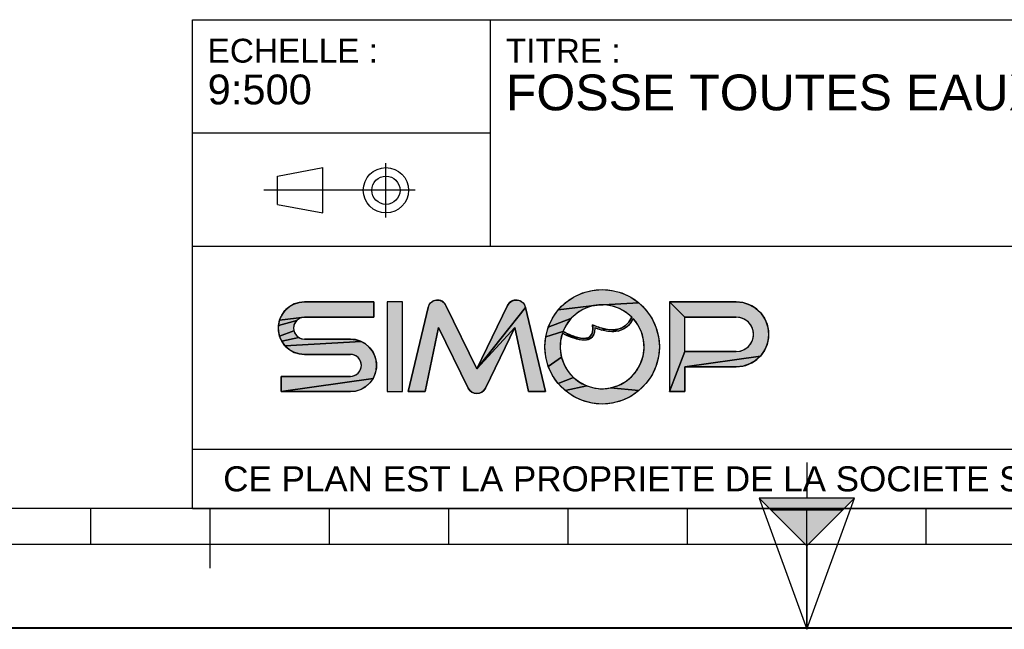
# Model space of a CAD drawing. Header units: millimetres. Extents: x 0 to 297, y 0 to 210.
# Tile 8 of 30: x 83 to 165, y 0 to 51. Entities that reach past the tile are written whole.
import ezdxf

# ---------------------------------------------------------------- set-up
doc = ezdxf.new("R2010")
doc.units = ezdxf.units.MM
doc.header["$LTSCALE"] = 16.335
doc.layers.get('0').update_dxf_attribs({"linetype": 'CONTINUOUS'})
doc.styles.get("Standard").update_dxf_attribs({"font": 'arial.ttf'})

# ---------------------------------------------------------------- blocks, each defined once
blk = doc.blocks.new('MARGEA4_BL0', base_point=(148.514, 105.014))
at = {"color": 7, "linetype": 'Continuous'}
for p, q in [((287.014, 10.014), (10.014, 10.014)), ((88.514, 7.014), (88.514, 10.014)), ((98.514, 5.014), (98.514, 10.014)), ((108.514, 7.014), (108.514, 10.014)), ((118.514, 7.014), (118.514, 10.014)), ((128.514, 7.014), (128.514, 10.014)), ((138.514, 7.014), (138.514, 10.014)), ((148.514, 0.014), (148.514, 10.014)), ((158.514, 7.014), (158.514, 10.014)), ((248.514, 7.014), (48.514, 7.014)), ((297.014, 0.014), (0.014, 0.014)), ((297.014, 0.014), (0.014, 0.014))]:
    blk.add_line(p, q, dxfattribs=at)
blk = doc.blocks.new('REPERE_ORIENTATION_BL1', base_point=(148.516, 6.898))
at = {"color": 7, "linetype": 'Continuous'}
for p, q in [((148.516, 13.898), (148.516, 10.898)), ((148.516, 6.898), (144.516, 10.898)), ((152.516, 10.898), (144.516, 10.898)), ((144.516, 10.898), (148.516, -0.102)), ((148.516, 6.898), (152.516, 10.898)), ((148.516, -0.102), (152.516, 10.898)), ((151.516, 9.898), (145.516, 9.898)), ((148.516, 6.898), (148.516, -0.102))]:
    blk.add_line(p, q, dxfattribs=at)
blk.add_solid([(144.516, 10.898), (148.516, 6.898), (152.516, 10.898)], dxfattribs=at)
blk = doc.blocks.new('ISO_BL3', base_point=(109.359, 36.711))
at = {"color": 7, "linetype": 'Continuous'}
for p, q in [((113.239, 34.434), (113.239, 38.988)), ((104.158, 37.894), (107.956, 38.612)), ((107.956, 34.81), (107.956, 38.612)), ((104.158, 35.528), (104.158, 37.894)), ((115.7, 36.711), (103.019, 36.711)), ((104.158, 35.528), (107.956, 34.81))]:
    blk.add_line(p, q, dxfattribs=at)
for radius in [1.901, 1.183]:
    blk.add_circle((113.239, 36.711), radius, dxfattribs=at)
blk = doc.blocks.new('LOGO-SIMOP-2009_BL4', base_point=(124.77, 23.589))
at = {"linetype": 'Continuous'}
for points in [[(131.363, 28.389), (132.197, 28.316), (133.005, 28.1), (133.763, 27.746), (134.449, 27.266), (130.961, 27.086), (127.686, 26.675), (128.278, 27.266), (128.963, 27.746), (129.722, 28.1), (130.53, 28.316)], [(105.954, 27.301), (106.412, 27.349), (112.22, 27.349), (112.22, 26.069), (106.412, 26.069), (104.319, 25.829), (104.507, 26.249), (104.777, 26.621), (105.119, 26.929), (105.517, 27.159)], [(117.578, 27.509), (117.792, 27.474), (117.99, 27.382), (118.155, 27.24), (118.276, 27.059), (120.86, 21.749), (124.06, 25.217), (121.579, 20.119), (121.455, 19.934), (121.284, 19.791), (121.08, 19.7), (120.86, 19.669), (120.639, 19.7), (120.436, 19.791), (120.265, 19.934), (120.141, 20.119), (117.66, 25.217), (116.54, 19.829), (115.1, 19.829), (116.778, 26.894), (116.857, 27.097), (116.987, 27.271), (117.16, 27.404), (117.362, 27.485)], [(123.927, 27.474), (124.142, 27.509), (124.358, 27.485), (124.56, 27.404), (124.732, 27.271), (124.863, 27.097), (124.941, 26.894), (120.86, 21.749), (123.444, 27.059), (123.565, 27.24), (123.73, 27.382)], [(131.596, 27.101), (130.961, 27.086), (134.449, 27.266), (135.04, 26.675), (135.52, 25.989), (135.874, 25.231), (136.091, 24.423), (136.163, 23.589), (136.091, 22.756), (135.874, 21.947), (135.52, 21.189), (135.04, 20.504), (134.449, 19.912), (132.075, 20.142), (132.717, 20.34), (133.309, 20.655), (133.83, 21.078), (134.262, 21.592), (134.588, 22.178), (134.798, 22.816), (134.882, 23.482), (134.838, 24.152), (134.668, 24.801), (134.378, 25.407), (133.978, 25.946), (133.719, 25.545), (133.436, 25.258), (133.098, 25.04), (132.731, 24.907), (132.159, 25.009), (132.592, 25.042), (132.968, 25.156), (133.314, 25.364), (133.6, 25.651), (133.861, 26.069), (133.375, 26.478), (132.823, 26.792), (132.224, 27.002)], [(138.292, 26.069), (137.012, 27.349), (142.612, 27.349), (143.177, 27.29), (143.718, 27.114), (144.211, 26.83), (144.633, 26.449), (144.967, 25.989), (145.199, 25.47), (145.317, 24.913), (145.317, 24.345), (145.199, 23.789), (144.967, 23.269), (144.633, 22.809), (138.292, 21.909), (138.292, 19.829), (137.012, 19.829), (138.292, 23.189), (142.612, 23.189), (142.956, 23.231), (143.281, 23.354), (143.567, 23.551), (143.797, 23.811), (143.958, 24.119), (144.041, 24.456), (144.041, 24.803), (143.958, 25.14), (143.797, 25.447), (143.567, 25.707), (143.281, 25.904), (142.956, 26.027), (142.612, 26.069)], [(124.06, 25.217), (120.86, 21.749), (124.941, 26.894), (126.62, 19.829), (125.18, 19.829)], [(129.751, 26.718), (129.215, 26.377), (128.749, 25.946), (126.853, 25.231), (127.207, 25.989), (127.686, 26.675), (130.961, 27.086), (130.34, 26.957)], [(105.952, 25.946), (105.761, 25.8), (104.224, 25.379), (104.319, 25.829), (106.412, 26.069), (106.174, 26.038)], [(105.523, 25.387), (105.492, 25.149), (105.523, 24.911), (104.319, 24.469), (104.224, 24.919), (104.224, 25.379), (105.761, 25.8), (105.615, 25.609)], [(128.368, 25.438), (128.084, 24.869), (126.636, 24.423), (126.853, 25.231), (128.749, 25.946)], [(105.761, 24.499), (105.952, 24.352), (104.507, 24.049), (104.319, 24.469), (105.523, 24.911), (105.615, 24.689)], [(128.084, 24.869), (128.432, 24.7), (128.441, 24.519), (128.029, 24.718), (127.876, 24.064), (127.849, 23.394), (127.95, 22.73), (126.853, 21.947), (126.636, 22.756), (126.563, 23.589), (126.636, 24.423)], [(131.146, 25.202), (131.682, 25.062), (131.315, 24.983), (130.744, 25.179), (130.717, 24.821), (130.631, 24.565), (130.48, 24.354), (130.273, 24.213), (130.001, 24.3), (130.178, 24.346), (130.347, 24.448), (130.481, 24.62), (130.552, 24.815), (130.583, 25.063), (130.563, 25.429)], [(132.159, 25.009), (132.731, 24.907), (132.312, 24.85), (131.842, 24.874), (131.315, 24.983), (131.682, 25.062)], [(111.553, 23.809), (111.895, 23.501), (112.165, 23.129), (112.352, 22.709), (112.448, 22.259), (112.448, 21.799), (112.352, 21.349), (112.165, 20.929), (104.452, 19.829), (104.452, 21.109), (110.26, 21.109), (110.498, 21.14), (110.72, 21.232), (110.91, 21.379), (111.057, 21.569), (111.148, 21.791), (111.18, 22.029), (111.148, 22.267), (111.057, 22.489), (110.91, 22.68), (110.72, 22.826), (110.498, 22.918), (110.26, 22.949), (106.412, 22.949), (105.954, 22.997), (105.517, 23.139), (105.119, 23.369), (104.777, 23.677), (111.155, 24.039)], [(110.717, 24.181), (111.155, 24.039), (104.777, 23.677), (104.507, 24.049), (105.952, 24.352), (106.174, 24.26), (106.412, 24.229), (110.26, 24.229)], [(128.738, 24.565), (129.026, 24.456), (129.312, 24.368), (129.161, 24.244), (128.799, 24.369), (128.441, 24.519), (128.432, 24.7)], [(129.788, 24.29), (130.001, 24.3), (130.273, 24.213), (130.034, 24.143), (129.77, 24.13), (129.472, 24.167), (129.161, 24.244), (129.312, 24.368), (129.552, 24.315)], [(128.175, 22.098), (128.516, 21.52), (128.961, 21.017), (127.686, 20.504), (127.207, 21.189), (126.853, 21.947), (127.95, 22.73)], [(143.177, 21.969), (142.612, 21.909), (138.292, 21.909), (144.633, 22.809), (144.211, 22.429), (143.718, 22.144)], [(110.717, 19.877), (110.26, 19.829), (104.452, 19.829), (112.165, 20.929), (111.895, 20.557), (111.553, 20.249), (111.155, 20.019)], [(129.493, 20.607), (130.093, 20.307), (128.278, 19.912), (127.686, 20.504), (128.961, 21.017)], [(131.408, 20.069), (132.075, 20.142), (134.449, 19.912), (133.763, 19.432), (133.005, 19.079), (132.197, 18.862), (131.363, 18.789), (130.53, 18.862), (129.722, 19.079), (128.963, 19.432), (128.278, 19.912), (130.093, 20.307), (130.739, 20.125)]]:
    blk.add_hatch(color=7, dxfattribs=at).paths.add_polyline_path(points)
at = {"color": 7, "linetype": 'Continuous'}
for p, q in [((128.963, 27.746), (129.722, 28.1)), ((129.722, 28.1), (130.53, 28.316)), ((130.53, 28.316), (131.363, 28.389)), ((131.363, 28.389), (132.197, 28.316)), ((132.197, 28.316), (133.005, 28.1)), ((133.005, 28.1), (133.763, 27.746)), ((105.517, 27.159), (105.954, 27.301)), ((105.954, 27.301), (106.412, 27.349)), ((112.22, 27.349), (106.412, 27.349)), ((112.22, 26.069), (112.22, 27.349)), ((113.34, 27.349), (113.34, 19.829)), ((114.62, 27.349), (113.34, 27.349)), ((114.62, 19.829), (114.62, 27.349)), ((116.857, 27.097), (116.987, 27.271)), ((116.987, 27.271), (117.16, 27.404)), ((117.16, 27.404), (117.362, 27.485)), ((117.362, 27.485), (117.578, 27.509)), ((117.578, 27.509), (117.792, 27.474)), ((117.792, 27.474), (117.99, 27.382)), ((117.99, 27.382), (118.155, 27.24)), ((118.155, 27.24), (118.276, 27.059)), ((123.444, 27.059), (123.565, 27.24)), ((123.565, 27.24), (123.73, 27.382)), ((123.73, 27.382), (123.927, 27.474)), ((123.927, 27.474), (124.142, 27.509)), ((124.142, 27.509), (124.358, 27.485)), ((124.358, 27.485), (124.56, 27.404)), ((124.56, 27.404), (124.732, 27.271)), ((124.732, 27.271), (124.863, 27.097)), ((127.686, 26.675), (128.278, 27.266)), ((128.278, 27.266), (128.963, 27.746)), ((134.449, 27.266), (130.961, 27.086)), ((133.763, 27.746), (134.449, 27.266)), ((134.449, 27.266), (135.04, 26.675)), ((142.612, 27.349), (137.012, 27.349)), ((138.292, 26.069), (137.012, 27.349)), ((137.012, 27.349), (137.012, 19.829)), ((142.612, 27.349), (143.177, 27.29)), ((143.177, 27.29), (143.718, 27.114)), ((104.507, 26.249), (104.777, 26.621)), ((104.777, 26.621), (105.119, 26.929)), ((105.119, 26.929), (105.517, 27.159)), ((116.778, 26.894), (115.1, 19.829)), ((116.778, 26.894), (116.857, 27.097)), ((120.86, 21.749), (118.276, 27.059)), ((123.444, 27.059), (120.86, 21.749)), ((124.941, 26.894), (120.86, 21.749)), ((124.863, 27.097), (124.941, 26.894)), ((126.62, 19.829), (124.941, 26.894)), ((127.207, 25.989), (127.686, 26.675)), ((130.961, 27.086), (127.686, 26.675)), ((129.751, 26.718), (129.215, 26.377)), ((130.34, 26.957), (129.751, 26.718)), ((130.961, 27.086), (130.34, 26.957)), ((131.596, 27.101), (130.961, 27.086)), ((132.224, 27.002), (131.596, 27.101)), ((132.823, 26.792), (132.224, 27.002)), ((133.375, 26.478), (132.823, 26.792)), ((133.861, 26.069), (133.375, 26.478)), ((135.04, 26.675), (135.52, 25.989)), ((143.718, 27.114), (144.211, 26.83)), ((144.211, 26.83), (144.633, 26.449)), ((144.633, 26.449), (144.967, 25.989)), ((104.224, 25.379), (104.319, 25.829)), ((105.761, 25.8), (104.224, 25.379)), ((104.319, 25.829), (104.507, 26.249)), ((106.412, 26.069), (104.319, 25.829)), ((105.615, 25.609), (105.523, 25.387)), ((105.761, 25.8), (105.615, 25.609)), ((105.952, 25.946), (105.761, 25.8)), ((106.174, 26.038), (105.952, 25.946)), ((106.412, 26.069), (106.174, 26.038)), ((106.412, 26.069), (112.22, 26.069)), ((126.853, 25.231), (127.207, 25.989)), ((128.749, 25.946), (126.853, 25.231)), ((128.749, 25.946), (128.368, 25.438)), ((129.215, 26.377), (128.749, 25.946)), ((133.314, 25.364), (133.6, 25.651)), ((133.6, 25.651), (133.861, 26.069)), ((133.978, 25.946), (133.719, 25.545)), ((134.378, 25.407), (133.978, 25.946)), ((135.52, 25.989), (135.874, 25.231)), ((138.292, 26.069), (142.612, 26.069)), ((138.292, 23.189), (138.292, 26.069)), ((142.956, 26.027), (142.612, 26.069)), ((143.281, 25.904), (142.956, 26.027)), ((143.567, 25.707), (143.281, 25.904)), ((143.797, 25.447), (143.567, 25.707)), ((144.967, 25.989), (145.199, 25.47)), ((104.224, 24.919), (104.224, 25.379)), ((104.319, 24.469), (104.224, 24.919)), ((105.523, 24.911), (104.319, 24.469)), ((105.523, 25.387), (105.492, 25.149)), ((105.492, 25.149), (105.523, 24.911)), ((105.523, 24.911), (105.615, 24.689)), ((116.54, 19.829), (117.66, 25.217)), ((117.66, 25.217), (120.141, 20.119)), ((124.06, 25.217), (120.86, 21.749)), ((121.579, 20.119), (124.06, 25.217)), ((124.06, 25.217), (125.18, 19.829)), ((126.636, 24.423), (126.853, 25.231)), ((128.084, 24.869), (126.636, 24.423)), ((128.368, 25.438), (128.084, 24.869)), ((128.084, 24.869), (128.432, 24.7)), ((130.481, 24.62), (130.552, 24.815)), ((130.552, 24.815), (130.583, 25.063)), ((130.583, 25.063), (130.563, 25.429)), ((130.563, 25.429), (131.146, 25.202)), ((130.717, 24.821), (130.631, 24.565)), ((130.744, 25.179), (130.717, 24.821)), ((131.315, 24.983), (130.744, 25.179)), ((131.146, 25.202), (131.682, 25.062)), ((131.682, 25.062), (131.315, 24.983)), ((131.842, 24.874), (131.315, 24.983)), ((131.682, 25.062), (132.159, 25.009)), ((132.312, 24.85), (131.842, 24.874)), ((132.159, 25.009), (132.592, 25.042)), ((132.731, 24.907), (132.159, 25.009)), ((132.731, 24.907), (132.312, 24.85)), ((132.592, 25.042), (132.968, 25.156)), ((133.098, 25.04), (132.731, 24.907)), ((132.968, 25.156), (133.314, 25.364)), ((133.436, 25.258), (133.098, 25.04)), ((133.719, 25.545), (133.436, 25.258)), ((134.668, 24.801), (134.378, 25.407)), ((134.838, 24.152), (134.668, 24.801)), ((135.874, 25.231), (136.091, 24.423)), ((143.958, 25.14), (143.797, 25.447)), ((144.041, 24.803), (143.958, 25.14)), ((144.041, 24.456), (144.041, 24.803)), ((145.199, 25.47), (145.317, 24.913)), ((145.317, 24.913), (145.317, 24.345)), ((104.507, 24.049), (104.319, 24.469)), ((105.952, 24.352), (104.507, 24.049)), ((104.777, 23.677), (104.507, 24.049)), ((111.155, 24.039), (104.777, 23.677)), ((105.615, 24.689), (105.761, 24.499)), ((105.761, 24.499), (105.952, 24.352)), ((105.952, 24.352), (106.174, 24.26)), ((106.174, 24.26), (106.412, 24.229)), ((110.26, 24.229), (106.412, 24.229)), ((110.26, 24.229), (110.717, 24.181)), ((110.717, 24.181), (111.155, 24.039)), ((111.155, 24.039), (111.553, 23.809)), ((126.563, 23.589), (126.636, 24.423)), ((127.876, 24.064), (127.849, 23.394)), ((128.029, 24.718), (127.876, 24.064)), ((128.441, 24.519), (128.029, 24.718)), ((128.432, 24.7), (128.738, 24.565)), ((128.432, 24.7), (128.441, 24.519)), ((128.799, 24.369), (128.441, 24.519)), ((128.738, 24.565), (129.026, 24.456)), ((129.161, 24.244), (128.799, 24.369)), ((129.026, 24.456), (129.312, 24.368)), ((129.312, 24.368), (129.161, 24.244)), ((129.472, 24.167), (129.161, 24.244)), ((129.312, 24.368), (129.552, 24.315)), ((129.77, 24.13), (129.472, 24.167)), ((129.552, 24.315), (129.788, 24.29)), ((130.034, 24.143), (129.77, 24.13)), ((129.788, 24.29), (130.001, 24.3)), ((130.001, 24.3), (130.178, 24.346)), ((130.273, 24.213), (130.001, 24.3)), ((130.273, 24.213), (130.034, 24.143)), ((130.178, 24.346), (130.347, 24.448)), ((130.48, 24.354), (130.273, 24.213)), ((130.347, 24.448), (130.481, 24.62)), ((130.631, 24.565), (130.48, 24.354)), ((134.882, 23.482), (134.838, 24.152)), ((136.091, 24.423), (136.163, 23.589)), ((143.797, 23.811), (143.958, 24.119)), ((143.958, 24.119), (144.041, 24.456)), ((145.317, 24.345), (145.199, 23.789)), ((105.119, 23.369), (104.777, 23.677)), ((105.517, 23.139), (105.119, 23.369)), ((105.954, 22.997), (105.517, 23.139)), ((111.553, 23.809), (111.895, 23.501)), ((111.895, 23.501), (112.165, 23.129)), ((112.165, 23.129), (112.352, 22.709)), ((126.636, 22.756), (126.563, 23.589)), ((127.849, 23.394), (127.95, 22.73)), ((134.798, 22.816), (134.882, 23.482)), ((136.163, 23.589), (136.091, 22.756)), ((138.292, 23.189), (137.012, 19.829)), ((142.612, 23.189), (138.292, 23.189)), ((142.612, 23.189), (142.956, 23.231)), ((142.956, 23.231), (143.281, 23.354)), ((143.281, 23.354), (143.567, 23.551)), ((143.567, 23.551), (143.797, 23.811)), ((144.967, 23.269), (144.633, 22.809)), ((145.199, 23.789), (144.967, 23.269)), ((106.412, 22.949), (105.954, 22.997)), ((106.412, 22.949), (110.26, 22.949)), ((110.498, 22.918), (110.26, 22.949)), ((110.72, 22.826), (110.498, 22.918)), ((110.91, 22.68), (110.72, 22.826)), ((111.057, 22.489), (110.91, 22.68)), ((111.148, 22.267), (111.057, 22.489)), ((112.352, 22.709), (112.448, 22.259)), ((126.853, 21.947), (126.636, 22.756)), ((127.95, 22.73), (126.853, 21.947)), ((127.95, 22.73), (128.175, 22.098)), ((134.588, 22.178), (134.798, 22.816)), ((136.091, 22.756), (135.874, 21.947)), ((144.633, 22.809), (138.292, 21.909)), ((144.211, 22.429), (143.718, 22.144)), ((144.633, 22.809), (144.211, 22.429)), ((110.91, 21.379), (111.057, 21.569)), ((111.057, 21.569), (111.148, 21.791)), ((111.18, 22.029), (111.148, 22.267)), ((111.148, 21.791), (111.18, 22.029)), ((112.448, 21.799), (112.352, 21.349)), ((112.448, 22.259), (112.448, 21.799)), ((127.207, 21.189), (126.853, 21.947)), ((128.175, 22.098), (128.516, 21.52)), ((128.516, 21.52), (128.961, 21.017)), ((133.83, 21.078), (134.262, 21.592)), ((134.262, 21.592), (134.588, 22.178)), ((135.874, 21.947), (135.52, 21.189)), ((138.292, 21.909), (142.612, 21.909)), ((138.292, 19.829), (138.292, 21.909)), ((143.177, 21.969), (142.612, 21.909)), ((143.718, 22.144), (143.177, 21.969)), ((104.452, 21.109), (104.452, 19.829)), ((110.26, 21.109), (104.452, 21.109)), ((112.165, 20.929), (104.452, 19.829)), ((110.26, 21.109), (110.498, 21.14)), ((110.498, 21.14), (110.72, 21.232)), ((110.72, 21.232), (110.91, 21.379)), ((112.165, 20.929), (111.895, 20.557)), ((112.352, 21.349), (112.165, 20.929)), ((127.686, 20.504), (127.207, 21.189)), ((128.961, 21.017), (127.686, 20.504)), ((128.961, 21.017), (129.493, 20.607)), ((132.717, 20.34), (133.309, 20.655)), ((133.309, 20.655), (133.83, 21.078)), ((135.52, 21.189), (135.04, 20.504)), ((104.452, 19.829), (110.26, 19.829)), ((110.717, 19.877), (110.26, 19.829)), ((111.155, 20.019), (110.717, 19.877)), ((111.553, 20.249), (111.155, 20.019)), ((111.895, 20.557), (111.553, 20.249)), ((113.34, 19.829), (114.62, 19.829)), ((115.1, 19.829), (116.54, 19.829)), ((120.265, 19.934), (120.141, 20.119)), ((120.436, 19.791), (120.265, 19.934)), ((121.455, 19.934), (121.284, 19.791)), ((121.579, 20.119), (121.455, 19.934)), ((125.18, 19.829), (126.62, 19.829)), ((128.278, 19.912), (127.686, 20.504)), ((130.093, 20.307), (128.278, 19.912)), ((128.963, 19.432), (128.278, 19.912)), ((129.493, 20.607), (130.093, 20.307)), ((130.093, 20.307), (130.739, 20.125)), ((130.739, 20.125), (131.408, 20.069)), ((131.408, 20.069), (132.075, 20.142)), ((132.075, 20.142), (132.717, 20.34)), ((134.449, 19.912), (132.075, 20.142)), ((134.449, 19.912), (133.763, 19.432)), ((135.04, 20.504), (134.449, 19.912)), ((137.012, 19.829), (138.292, 19.829)), ((120.639, 19.7), (120.436, 19.791)), ((120.86, 19.669), (120.639, 19.7)), ((121.08, 19.7), (120.86, 19.669)), ((121.284, 19.791), (121.08, 19.7)), ((129.722, 19.079), (128.963, 19.432)), ((130.53, 18.862), (129.722, 19.079)), ((133.005, 19.079), (132.197, 18.862)), ((133.763, 19.432), (133.005, 19.079)), ((131.363, 18.789), (130.53, 18.862)), ((132.197, 18.862), (131.363, 18.789))]:
    blk.add_line(p, q, dxfattribs=at)
for points in [[(131.363, 28.389), (132.197, 28.316), (133.005, 28.1), (133.763, 27.746), (134.449, 27.266), (130.961, 27.086), (127.686, 26.675), (128.278, 27.266), (128.963, 27.746), (129.722, 28.1), (130.53, 28.316), (131.363, 28.389)], [(105.954, 27.301), (106.412, 27.349), (112.22, 27.349), (112.22, 26.069), (106.412, 26.069), (104.319, 25.829), (104.507, 26.249), (104.777, 26.621), (105.119, 26.929), (105.517, 27.159), (105.954, 27.301)], [(117.578, 27.509), (117.792, 27.474), (117.99, 27.382), (118.155, 27.24), (118.276, 27.059), (120.86, 21.749), (124.06, 25.217), (121.579, 20.119), (121.455, 19.934), (121.284, 19.791), (121.08, 19.7), (120.86, 19.669), (120.639, 19.7), (120.436, 19.791), (120.265, 19.934), (120.141, 20.119), (117.66, 25.217), (116.54, 19.829), (115.1, 19.829), (116.778, 26.894), (116.857, 27.097), (116.987, 27.271), (117.16, 27.404), (117.362, 27.485), (117.578, 27.509)], [(123.927, 27.474), (124.142, 27.509), (124.358, 27.485), (124.56, 27.404), (124.732, 27.271), (124.863, 27.097), (124.941, 26.894), (120.86, 21.749), (123.444, 27.059), (123.565, 27.24), (123.73, 27.382), (123.927, 27.474)], [(131.596, 27.101), (130.961, 27.086), (134.449, 27.266), (135.04, 26.675), (135.52, 25.989), (135.874, 25.231), (136.091, 24.423), (136.163, 23.589), (136.091, 22.756), (135.874, 21.947), (135.52, 21.189), (135.04, 20.504), (134.449, 19.912), (132.075, 20.142), (132.717, 20.34), (133.309, 20.655), (133.83, 21.078), (134.262, 21.592), (134.588, 22.178), (134.798, 22.816), (134.882, 23.482), (134.838, 24.152), (134.668, 24.801), (134.378, 25.407), (133.978, 25.946), (133.719, 25.545), (133.436, 25.258), (133.098, 25.04), (132.731, 24.907), (132.159, 25.009), (132.592, 25.042), (132.968, 25.156), (133.314, 25.364), (133.6, 25.651), (133.861, 26.069), (133.375, 26.478), (132.823, 26.792), (132.224, 27.002), (131.596, 27.101)], [(138.292, 26.069), (137.012, 27.349), (142.612, 27.349), (143.177, 27.29), (143.718, 27.114), (144.211, 26.83), (144.633, 26.449), (144.967, 25.989), (145.199, 25.47), (145.317, 24.913), (145.317, 24.345), (145.199, 23.789), (144.967, 23.269), (144.633, 22.809), (138.292, 21.909), (138.292, 19.829), (137.012, 19.829), (138.292, 23.189), (142.612, 23.189), (142.956, 23.231), (143.281, 23.354), (143.567, 23.551), (143.797, 23.811), (143.958, 24.119), (144.041, 24.456), (144.041, 24.803), (143.958, 25.14), (143.797, 25.447), (143.567, 25.707), (143.281, 25.904), (142.956, 26.027), (142.612, 26.069), (138.292, 26.069)], [(124.06, 25.217), (120.86, 21.749), (124.941, 26.894), (126.62, 19.829), (125.18, 19.829), (124.06, 25.217)], [(129.751, 26.718), (129.215, 26.377), (128.749, 25.946), (126.853, 25.231), (127.207, 25.989), (127.686, 26.675), (130.961, 27.086), (130.34, 26.957), (129.751, 26.718)], [(105.952, 25.946), (105.761, 25.8), (104.224, 25.379), (104.319, 25.829), (106.412, 26.069), (106.174, 26.038), (105.952, 25.946)], [(105.523, 25.387), (105.492, 25.149), (105.523, 24.911), (104.319, 24.469), (104.224, 24.919), (104.224, 25.379), (105.761, 25.8), (105.615, 25.609), (105.523, 25.387)], [(128.368, 25.438), (128.084, 24.869), (126.636, 24.423), (126.853, 25.231), (128.749, 25.946), (128.368, 25.438)], [(105.761, 24.499), (105.952, 24.352), (104.507, 24.049), (104.319, 24.469), (105.523, 24.911), (105.615, 24.689), (105.761, 24.499)], [(128.084, 24.869), (128.432, 24.7), (128.441, 24.519), (128.029, 24.718), (127.876, 24.064), (127.849, 23.394), (127.95, 22.73), (126.853, 21.947), (126.636, 22.756), (126.563, 23.589), (126.636, 24.423), (128.084, 24.869)], [(131.146, 25.202), (131.682, 25.062), (131.315, 24.983), (130.744, 25.179), (130.717, 24.821), (130.631, 24.565), (130.48, 24.354), (130.273, 24.213), (130.001, 24.3), (130.178, 24.346), (130.347, 24.448), (130.481, 24.62), (130.552, 24.815), (130.583, 25.063), (130.563, 25.429), (131.146, 25.202)], [(132.159, 25.009), (132.731, 24.907), (132.312, 24.85), (131.842, 24.874), (131.315, 24.983), (131.682, 25.062), (132.159, 25.009)], [(111.553, 23.809), (111.895, 23.501), (112.165, 23.129), (112.352, 22.709), (112.448, 22.259), (112.448, 21.799), (112.352, 21.349), (112.165, 20.929), (104.452, 19.829), (104.452, 21.109), (110.26, 21.109), (110.498, 21.14), (110.72, 21.232), (110.91, 21.379), (111.057, 21.569), (111.148, 21.791), (111.18, 22.029), (111.148, 22.267), (111.057, 22.489), (110.91, 22.68), (110.72, 22.826), (110.498, 22.918), (110.26, 22.949), (106.412, 22.949), (105.954, 22.997), (105.517, 23.139), (105.119, 23.369), (104.777, 23.677), (111.155, 24.039), (111.553, 23.809)], [(110.717, 24.181), (111.155, 24.039), (104.777, 23.677), (104.507, 24.049), (105.952, 24.352), (106.174, 24.26), (106.412, 24.229), (110.26, 24.229), (110.717, 24.181)], [(128.738, 24.565), (129.026, 24.456), (129.312, 24.368), (129.161, 24.244), (128.799, 24.369), (128.441, 24.519), (128.432, 24.7), (128.738, 24.565)], [(129.788, 24.29), (130.001, 24.3), (130.273, 24.213), (130.034, 24.143), (129.77, 24.13), (129.472, 24.167), (129.161, 24.244), (129.312, 24.368), (129.552, 24.315), (129.788, 24.29)], [(128.175, 22.098), (128.516, 21.52), (128.961, 21.017), (127.686, 20.504), (127.207, 21.189), (126.853, 21.947), (127.95, 22.73), (128.175, 22.098)], [(143.177, 21.969), (142.612, 21.909), (138.292, 21.909), (144.633, 22.809), (144.211, 22.429), (143.718, 22.144), (143.177, 21.969)], [(110.717, 19.877), (110.26, 19.829), (104.452, 19.829), (112.165, 20.929), (111.895, 20.557), (111.553, 20.249), (111.155, 20.019), (110.717, 19.877)], [(129.493, 20.607), (130.093, 20.307), (128.278, 19.912), (127.686, 20.504), (128.961, 21.017), (129.493, 20.607)], [(131.408, 20.069), (132.075, 20.142), (134.449, 19.912), (133.763, 19.432), (133.005, 19.079), (132.197, 18.862), (131.363, 18.789), (130.53, 18.862), (129.722, 19.079), (128.963, 19.432), (128.278, 19.912), (130.093, 20.307), (130.739, 20.125), (131.408, 20.069)]]:
    blk.add_lwpolyline(points, dxfattribs=at)
blk.add_circle((131.363, 23.589), 4.8, dxfattribs=at)
for centre, radius, start, end in [((106.412, 25.149), 2.2, 90, 270), ((117.556, 26.709), 0.8, 25.94945, 166.63548), ((124.163, 26.709), 0.8, 13.36452, 154.05055), ((142.612, 24.629), 2.72, 270, 90), ((131.363, 23.589), 3.52, 44.79283, 158.67631), ((106.412, 25.149), 0.92, 90, 270), ((131.363, 23.589), 3.52, 161.30052, 42.02671), ((142.612, 24.629), 1.44, 270, 90), ((110.26, 22.029), 2.2, 270, 90), ((110.26, 22.029), 0.92, 270, 90), ((120.86, 20.469), 0.8, 205.94945, 334.05055)]:
    blk.add_arc(centre, radius, start, end, dxfattribs=at)
blk.add_open_spline([(133.861, 26.069), (133.691, 25.725), (133.278, 25.242), (132.495, 24.966), (131.587, 25.038), (130.914, 25.273), (130.563, 25.429)], degree=3, dxfattribs=at)
for points, knots in [([(133.978, 25.946), (133.742, 25.491), (133.106, 24.892), (131.957, 24.786), (131.132, 25.023), (130.744, 25.179)], [0, 0, 0, 0, 0.345264, 0.703638, 1, 1, 1, 1]), ([(130.744, 25.179), (130.749, 25.009), (130.71, 24.645), (130.441, 24.241), (129.948, 24.097), (129.39, 24.163), (128.75, 24.373), (128.275, 24.593), (128.029, 24.718)], [0, 0, 0, 0, 0.118516, 0.29564, 0.472763, 0.649887, 0.82701, 1, 1, 1, 1]), ([(130.563, 25.429), (130.59, 25.221), (130.59, 24.88), (130.467, 24.544), (130.244, 24.35), (129.836, 24.25), (129.149, 24.376), (128.458, 24.678), (128.084, 24.869)], [0, 0, 0, 0, 0.125, 0.25, 0.375, 0.5, 0.75, 1, 1, 1, 1])]:
    blk.add_open_spline(points, degree=3, knots=knots, dxfattribs=at)
for points in [[(113.34, 19.829), (113.34, 27.349), (114.62, 19.829), (114.62, 27.349)], [(138.292, 23.189), (137.012, 19.829), (138.292, 26.069), (137.012, 27.349)]]:
    blk.add_solid(points, dxfattribs=at)
blk = doc.blocks.new('*T6')
at = {"color": 7, "linetype": 'Continuous'}
for p, q in [((0, 0), (0, 41)), ((0, 41), (190, 41)), ((25, 22), (25, 41)), ((170, 5), (170, 41)), ((190, 0), (190, 41)), ((0, 31.5), (25, 31.5)), ((0, 22), (190, 22)), ((110, 5), (110, 22)), ((170, 15), (190, 15)), ((0, 5), (190, 5)), ((0, 0), (190, 0))]:
    blk.add_line(p, q, dxfattribs=at)
at = {"color": 7, "linetype": 'Continuous', "line_spacing_factor": 0.9}
for s, insert, char_height, width, attachment_point in [('ECHELLE :\\P\\H2.5;9:500', (1.28, 39.4), 2, 28.52045, 1), ('TITRE :\\P\\H3.0;FOSSE TOUTES EAUX PRV -  35 M3', (26.28, 39.4), 2, 142.21561, 1), ('A4', (180, 34), 5, 17.0632, 2), ('REFERENCE PRODUIT :\\P\\H3.0;FTE3/6318/35', (111.28, 20.4), 2, 64.13383, 1), ('FR', (180, 20), 3, 11.15242, 2), ('FOLIO :  \\P\\H3.0;1/1', (180, 12.812), 1.5, 17.19703, 2), ('CE PLAN EST LA PROPRIETE DE LA SOCIETE SIMOP ET NE PEUT ETRE REPRODUIT OU COMMUNIQUE SANS SON AUTORISATION', (95, 3.55), 2.1, 368.8974, 2)]:
    blk.add_mtext(s, dxfattribs=dict(at, insert=insert, char_height=char_height, width=width, attachment_point=attachment_point))

msp = doc.modelspace()

# ---------------------------------------------------------------- linework, layer by layer
at = {"color": 7, "linetype": 'Continuous'}
msp.add_line((0, 0), (297, 0), dxfattribs=at)

# ---------------------------------------------------------------- block references
for name, p in [('MARGEA4_BL0', (148.514, 105.014)), ('ISO_BL3', (109.359, 36.711)), ('LOGO-SIMOP-2009_BL4', (124.77, 23.589)), ('REPERE_ORIENTATION_BL1', (148.516, 6.898))]:
    msp.add_blockref(name, p, dxfattribs=at)
msp.add_blockref('*T6', (97.014, 10.014))

doc.saveas('drawing.dxf')
